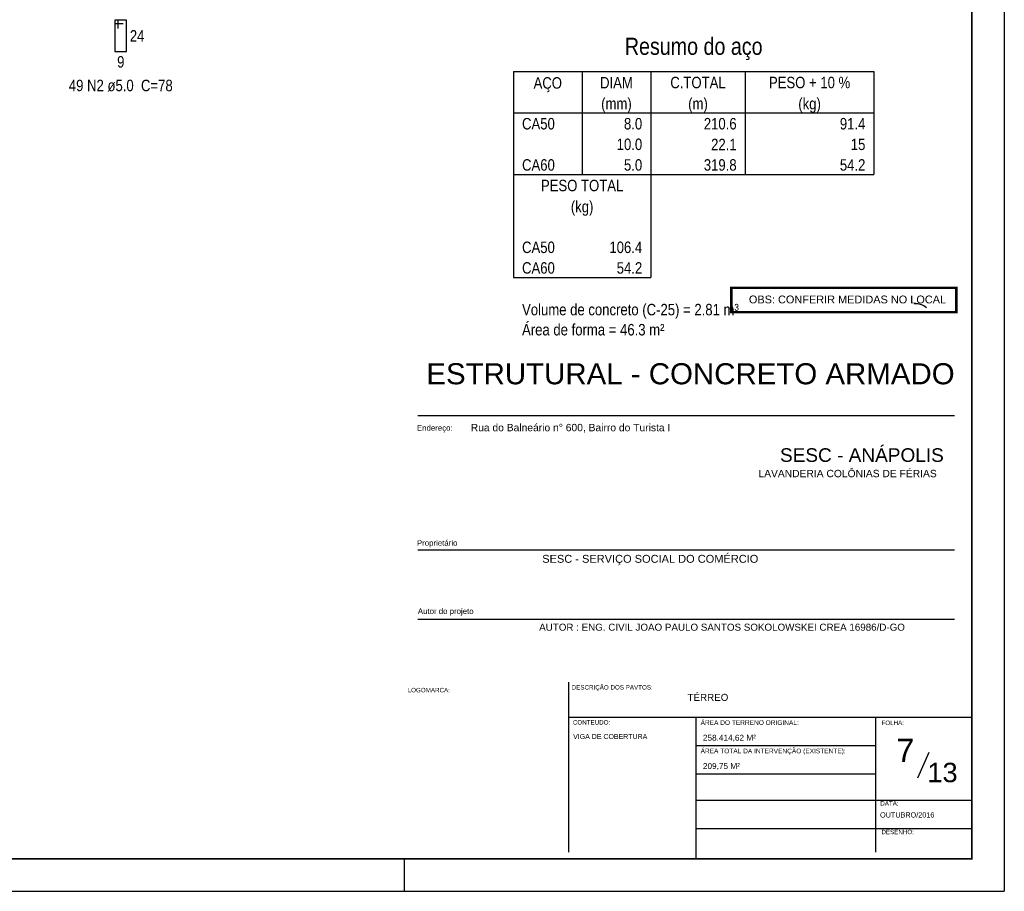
# Model space of a CAD drawing. Extents: x 1874 to 2462, y -2142 to -2023.
# Tile 72 of 74: x 2431 to 2462, y -2083 to -2056. Entities that reach past the tile are written whole.
import ezdxf
from ezdxf.enums import TextEntityAlignment as Align

# ---------------------------------------------------------------- set-up
doc = ezdxf.new("R2010")
doc.units = 0
doc.header["$LTSCALE"] = 0.1
doc.header["$MEASUREMENT"] = 0
doc.layers.get('0').update_dxf_attribs({"linetype": 'CONTINUOUS', "lineweight": 25})
for name, color, linetype in [('8', 8, 'CONTINUOUS'), ('ARQ_TXT_GER', 2, 'CONTINUOUS'), ('ARQ_TXT_LEG', 20, 'CONTINUOUS'), ('ARQ_TXT_TIT', 4, 'CONTINUOUS'), ('TXT-ESP', 40, 'CONTINUOUS'), ('XX-CARIMBO', 9, 'CONTINUOUS'), ('XX-FOLHA', 253, 'CONTINUOUS')]:
    doc.layers.add(name, color=color, linetype=linetype)
for name, color, linetype, lineweight in [('Descrição da armadura', 7, 'CONTINUOUS', 5), ('DT-Barras rebatidas', 20, 'CONTINUOUS', 30), ('DT-Relação do aço', 7, 'CONTINUOUS', 25), ('Textos armaduras', 7, 'CONTINUOUS', 5)]:
    doc.layers.add(name, color=color, linetype=linetype, lineweight=lineweight)
doc.styles.add('ARIAL', font='arial.ttf')
doc.styles.add('ArialNarrow', font='ARIALN.TTF')
doc.styles.add('Texto Cota', font='arial.ttf')

# ---------------------------------------------------------------- blocks, each defined once
blk = doc.blocks.new('Aprovacao A-1_SC')
at = {"layer": 'XX-CARIMBO', "ltscale": 0.5}
for p in [(840, 594), (0, 0)]:
    blk.add_line(p, (840, 0), dxfattribs=at)
at = {"layer": 'XX-FOLHA'}
for p, q in [((840, 271.02), (840, 0)), ((655, 0), (655, 10)), ((655, 0), (655, 10))]:
    blk.add_line(p, q, dxfattribs=at)
at = {"layer": 'XX-FOLHA', "ltscale": 0.5, "const_width": 0.5}
blk.add_lwpolyline([(25, 584), (25, 10), (830, 10), (830, 584), (25, 584)], dxfattribs=at)

msp = doc.modelspace()

# ---------------------------------------------------------------- linework, layer by layer
at = {"layer": '8', "linetype": 'Continuous'}
for p, q in [((2458.8892, -2064.5106), (2459.0023, -2064.5106)), ((2459.0023, -2064.5106), (2459.0992, -2064.5429)), ((2459.0023, -2064.5106), (2459.0992, -2064.5429)), ((2459.0992, -2064.5429), (2459.18, -2064.5752)), ((2459.0992, -2064.5429), (2459.18, -2064.5752)), ((2459.18, -2064.5752), (2459.2608, -2064.6398)), ((2459.18, -2064.5752), (2459.2608, -2064.6398))]:
    msp.add_line(p, q, dxfattribs=at)
at = {"layer": 'DT-Barras rebatidas'}
for p, q in [((2434.3334, -2055.7778), (2434.2334, -2055.7778)), ((2434.2334, -2055.7778), (2434.2334, -2056.7378)), ((2434.5934, -2055.7778), (2434.2334, -2055.7778)), ((2434.2334, -2055.7778), (2434.2334, -2055.8778)), ((2434.2334, -2055.8778), (2434.4834, -2055.8778)), ((2434.3334, -2056.0278), (2434.3334, -2055.7778)), ((2434.5934, -2056.7378), (2434.5934, -2055.7778)), ((2434.2334, -2056.7378), (2434.5934, -2056.7378))]:
    msp.add_line(p, q, dxfattribs=at)
at = {"layer": 'DT-Relação do aço', "linetype": 'Continuous'}
for p, q in [((2446.5252, -2057.3591), (2457.6447, -2057.3591)), ((2446.5252, -2057.3591), (2446.5252, -2058.6299)), ((2448.6432, -2057.3591), (2448.6432, -2058.6299)), ((2450.7612, -2057.3591), (2450.7612, -2058.6299)), ((2453.6735, -2057.3591), (2453.6735, -2058.6299)), ((2457.6447, -2057.3591), (2457.6447, -2058.6299)), ((2446.5252, -2058.6299), (2457.6447, -2058.6299)), ((2446.5252, -2058.6299), (2446.5252, -2060.5361)), ((2448.6432, -2058.6299), (2448.6432, -2060.5361)), ((2450.7612, -2058.6299), (2450.7612, -2060.5361)), ((2453.6735, -2058.6299), (2453.6735, -2060.5361)), ((2457.6447, -2058.6299), (2457.6447, -2060.5361)), ((2446.5252, -2060.5361), (2457.6447, -2060.5361)), ((2446.5252, -2060.5361), (2446.5252, -2062.4423)), ((2450.7612, -2060.5361), (2450.7612, -2062.4423)), ((2446.5252, -2062.4423), (2446.5252, -2063.7131)), ((2450.7612, -2062.4423), (2450.7612, -2063.7131)), ((2446.5252, -2063.7131), (2450.7612, -2063.7131))]:
    msp.add_line(p, q, dxfattribs=at)
at = {"layer": 'TXT-ESP'}
msp.add_line((2458.9988, -2079.144), (2459.3433, -2078.3512), dxfattribs=at)
at = {"layer": 'TXT-ESP', "color": 1, "true_color": 0xf00000, "const_width": 0.0767}
msp.add_lwpolyline([(2453.2461, -2064.0313), (2460.1837, -2064.0313), (2460.1837, -2064.7782), (2453.2461, -2064.7782)], close=True, dxfattribs=at)
at = {"layer": 'XX-FOLHA'}
for p, q in [((2443.5707, -2067.9645), (2460.1243, -2067.9645)), ((2443.5707, -2072.1166), (2460.1243, -2072.1166)), ((2443.5707, -2074.2549), (2460.1243, -2074.2549)), ((2448.2317, -2081.4367), (2448.2317, -2076.1975)), ((2448.2317, -2077.2698), (2457.7071, -2077.2698)), ((2452.1657, -2081.645), (2452.1657, -2077.2698)), ((2452.1657, -2081.645), (2452.1657, -2077.2698)), ((2457.7071, -2081.4367), (2457.7071, -2077.2698)), ((2457.7071, -2081.4367), (2457.7071, -2077.2698)), ((2457.7071, -2077.2698), (2460.665, -2077.2698)), ((2452.1657, -2078.1449), (2457.7071, -2078.1449)), ((2452.1657, -2079.0199), (2457.7071, -2079.0199)), ((2452.1657, -2079.8351), (2460.665, -2079.8351)), ((2452.1657, -2080.7101), (2460.665, -2080.7101))]:
    msp.add_line(p, q, dxfattribs=at)

# ---------------------------------------------------------------- block references
at = {"xscale": 0.1, "yscale": 0.1, "zscale": 0.1}
msp.add_blockref('Aprovacao A-1_SC', (2377.665, -2082.645), dxfattribs=at)

# ---------------------------------------------------------------- texts
at = {"ltscale": 2.666667, "style": 'ARIAL'}
for s, height, p in [('Rua do Balneário n° 600, Bairro do Turista I', 0.227075, (2445.2077, -2068.4532)), ('LAVANDERIA COLÔNIAS DE FÉRIAS', 0.227075, (2454.0813, -2069.8712)), ('258.414,62 M²', 0.18166, (2452.3684, -2077.998)), ('209,75 M²', 0.18166, (2452.3684, -2078.873))]:
    msp.add_text(s, height=height, dxfattribs=at).set_placement(p)
at = {"style": 'ARIAL'}
for s, height, p in [('SESC - ANÁPOLIS', 0.42, (2454.7456, -2069.3981)), ('ÁREA DO TERRENO ORIGINAL:', 0.144505, (2452.2975, -2077.5133)), ('ÁREA TOTAL DA INTERVENÇÃO (EXISTENTE):', 0.144505, (2452.2975, -2078.3883))]:
    msp.add_text(s, height=height, dxfattribs=at).set_placement(p)
at = {"layer": 'ARQ_TXT_GER', "ltscale": 2.666667, "style": 'ARIAL'}
for s, height, p in [('SESC - SERVIÇO SOCIAL DO COMÉRCIO ', 0.243295, (2447.413, -2072.5107)), ('AUTOR : ENG. CIVIL JOAO PAULO SANTOS SOKOLOWSKEI CREA 16986/D-GO', 0.216262, (2447.3188, -2074.6067)), ('TÉRREO ', 0.21626, (2451.8943, -2076.7702))]:
    msp.add_text(s, height=height, dxfattribs=at).set_placement(p)
at = {"layer": 'ARQ_TXT_LEG', "ltscale": 2.666667, "style": 'ARIAL'}
for s, p in [('Endereço:', (2443.5481, -2068.4371)), ('Proprietário', (2443.5481, -2071.9866)), ('Autor do projeto', (2443.5763, -2074.09))]:
    msp.add_text(s, height=0.17301, dxfattribs=at).set_placement(p)
at = {"layer": 'ARQ_TXT_LEG', "style": 'ARIAL'}
for s, height, p in [('DESCRIÇÃO DOS PAVTOS:', 0.137624, (2448.3212, -2076.421)), ('LOGOMARCA:', 0.13762, (2443.2627, -2076.507)), ('CONTEUDO:', 0.13762, (2448.3572, -2077.5017)), ('FOLHA:', 0.13762, (2457.8748, -2077.5162)), ('DATA:', 0.13762, (2457.8397, -2079.9985)), ('DESENHO:', 0.13762, (2457.8748, -2080.8827))]:
    msp.add_text(s, height=height, dxfattribs=at).set_placement(p)
at = {"layer": 'ARQ_TXT_TIT', "style": 'ARIAL'}
msp.add_text('ESTRUTURAL - CONCRETO ARMADO', height=0.65, dxfattribs=at).set_placement((2443.8392, -2067.0054))
at = {"layer": 'Descrição da armadura', "insert": (2434.4133, -2057.9737), "char_height": 0.353, "width": 6.7776, "attachment_point": 8, "line_spacing_factor": 0.9, "style": 'ArialNarrow'}
msp.add_mtext('49 N2 ø5.0  C=78', dxfattribs=at)
at = {"layer": 'DT-Relação do aço', "color": 7, "line_spacing_factor": 0.9, "style": 'ArialNarrow'}
for s, insert, char_height, width, attachment_point in [('Resumo do aço', (2452.085, -2057.0061), 0.5295, 8.2602, 8), ('AÇO', (2447.5842, -2057.9945), 0.353, 1.2708, 8), ('DIAM', (2449.7022, -2057.878), 0.353, 1.6944, 8), ('C.TOTAL', (2452.2174, -2057.878), 0.353, 2.9652, 8), ('PESO + 10 %', (2455.6591, -2057.878), 0.353, 4.6596, 8), ('(mm)', (2449.7022, -2058.6299), 0.353, 1.6944, 8), ('(m)', (2452.2174, -2058.6299), 0.353, 1.2708, 8), ('(kg)', (2455.6591, -2058.6299), 0.353, 1.6944, 8), ('CA50', (2446.79, -2059.1488), 0.353, 1.6944, 7), ('8.0', (2450.4965, -2059.1488), 0.353, 1.2708, 9), ('210.6', (2453.4087, -2059.1488), 0.353, 2.118, 9), ('91.4', (2457.38, -2059.1488), 0.353, 1.6944, 9), ('10.0', (2450.4965, -2059.7842), 0.353, 1.6944, 9), ('22.1', (2453.4087, -2059.7842), 0.353, 1.6944, 9), ('15', (2457.38, -2059.7842), 0.353, 0.8472, 9), ('CA60', (2446.79, -2060.4196), 0.353, 1.6944, 7), ('5.0', (2450.4965, -2060.4196), 0.353, 1.2708, 9), ('319.8', (2453.4087, -2060.4196), 0.353, 2.118, 9), ('54.2', (2457.38, -2060.4196), 0.353, 1.6944, 9), ('PESO TOTAL', (2448.6432, -2061.055), 0.353, 4.236, 8), ('(kg)', (2448.6432, -2061.8069), 0.353, 1.6944, 8), ('CA50', (2446.79, -2062.9612), 0.353, 1.6944, 7), ('106.4', (2450.4965, -2062.9612), 0.353, 2.118, 9), ('CA60', (2446.79, -2063.5966), 0.353, 1.6944, 7), ('54.2', (2450.4965, -2063.5966), 0.353, 1.6944, 9), ('Volume de concreto (C-25) = 2.81 m³', (2446.79, -2064.9839), 0.353, 14.826, 7), ('Área de forma = 46.3 m²', (2446.79, -2065.5028), 0.353, 9.7428, 7)]:
    msp.add_mtext(s, dxfattribs=dict(at, insert=insert, char_height=char_height, width=width, attachment_point=attachment_point))
at = {"layer": 'Textos armaduras', "char_height": 0.353, "line_spacing_factor": 0.9, "style": 'ArialNarrow'}
for s, insert, width, attachment_point in [('24', (2434.6934, -2056.0813), 1.2472, 1), ('9', (2434.4134, -2056.8817), 0.8236, 2)]:
    msp.add_mtext(s, dxfattribs=dict(at, insert=insert, width=width, attachment_point=attachment_point))
at = {"layer": 'TXT-ESP', "style": 'ARIAL'}
for s, height, p in [('7', 0.72, (2458.6135, -2078.2978)), ('13', 0.6, (2459.7591, -2078.9799))]:
    msp.add_text(s, height=height, dxfattribs=at).set_placement(p, align=Align.MIDDLE)
at = {"layer": 'TXT-ESP', "style": 'Texto Cota'}
msp.add_text('OUTUBRO/2016', height=0.16, dxfattribs=at).set_placement((2457.8313, -2080.4165), align=Align.BOTTOM_LEFT)
at = {"layer": 'TXT-ESP', "color": 1, "true_color": 0xf00000, "insert": (2453.787, -2064.268), "char_height": 0.241096, "width": 21.455951, "attachment_point": 1, "style": 'Texto Cota'}
msp.add_mtext('OBS: CONFERIR MEDIDAS NO LOCAL', dxfattribs=at)
at = {"layer": 'TXT-ESP', "insert": (2448.3662, -2077.7924), "char_height": 0.154346, "width": 4.335018, "attachment_point": 1, "style": 'ARIAL'}
msp.add_mtext('VIGA DE COBERTURA', dxfattribs=at)

doc.saveas('drawing.dxf')
